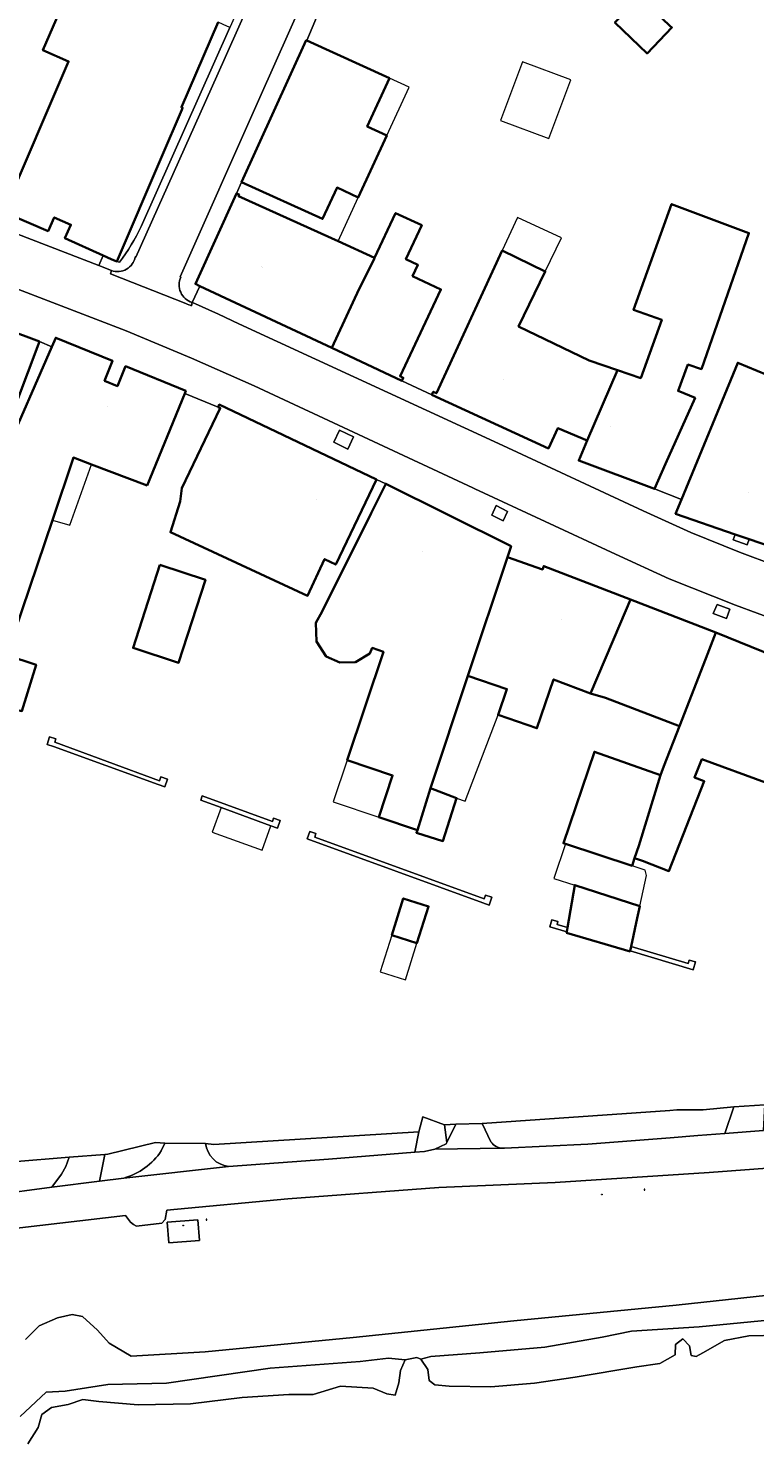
# Model space of a CAD drawing. Header units: metres. Extents: x 200176 to 205485, y 394066 to 399855.
# Tile 69 of 230: x 203701 to 203768, y 395662 to 395792. Entities that reach past the tile are written whole.
import ezdxf
from ezdxf.enums import TextEntityAlignment as Align

# ---------------------------------------------------------------- set-up
doc = ezdxf.new("R2010")
doc.units = ezdxf.units.M
doc.layers.get('0').update_dxf_attribs({"lineweight": 25})
for name, color, linetype, lineweight in [('B-WE-GW-TALUD_KRUIN-G', 90, 'Continuous', 18), ('B-WE-IE-MEUBILAIR_WEGMEUBILAIR-GV', 7, 'Continuous', 18), ('B-WE-IE-MEUBILAIR_WEGMEUBILAIR-S', 7, 'Continuous', 25), ('B-WE-IE-TERREINAFSCHEIDING_KUNSTMATIG_MUUR-GV', 90, 'Continuous', 18), ('B-WE-OG-BEBOUWING-GV', 7, 'Continuous', 35), ('B-WE-OG-BEBOUWING-T18', 10, 'Continuous', 18), ('B-WE-OG-BEBOUWING_LUIFEL-GV', 7, 'Continuous', 18), ('B-WE-OG-TERREIN_CULTUURSCHEIDING-GV', 7, 'Continuous', 18), ('B-WE-OG-TERREIN_ERF-GV', 7, 'Continuous', 18), ('B-WE-OG-WATER-GV', 130, 'Continuous', 18), ('B-WE-OG-WEG-GV', 7, 'Continuous', 18), ('B-WE-VH-GOOT-G', 170, 'Continuous', 18), ('B-WE-VH-VERHARDING_ASFALT-GV', 252, 'Continuous', 18), ('B-WE-VH-VERHARDING_BETON-GV', 252, 'Continuous', 18), ('B-WE-VH-VERHARDING_BETONSTRAATSTEEN-GV', 252, 'Continuous', 18), ('B-WE-VH-VERHARDING_FUNDERING_ZAND-GV', 7, 'Continuous', 18), ('B-WE-VH-VERHARDING_OPEN-GV', 252, 'Continuous', 18), ('B-WE-VH-VERHARDING_SIERBESTRATING-GV', 252, 'Continuous', 18), ('B-WE-VH-VERHARDING_STRAATBAKSTEEN-GV', 252, 'Continuous', 18), ('B-WE-VH-VERHARDING_TEGEL-GV', 252, 'Continuous', 18)]:
    doc.layers.add(name, color=color, linetype=linetype, lineweight=lineweight)
doc.styles.add('NLCS-ISO-M20-T18', font='NLCS-ISO.ttf', dxfattribs={"height": 0.036})

# ---------------------------------------------------------------- blocks, each defined once
blk = doc.blocks.new('SIE-WEG_AFVALBAK-SO')
at = {"linetype": 'ByBlock', "lineweight": 18}
h = blk.add_hatch(color=0, dxfattribs=at)
h.dxf.hatch_style = 1
h.paths.add_polyline_path([(-1.5, -1.5), (1.5, -1.5), (1.5, 1.5), (-1.5, 1.5)])
at = {"color": 0, "linetype": 'ByBlock', "lineweight": 18}
for points in [[(-2, -2), (2, -2), (2, 2), (-2, 2)], [(-1.5, -1.5), (1.5, -1.5), (1.5, 1.5), (-1.5, 1.5)]]:
    blk.add_lwpolyline(points, close=True, dxfattribs=at)
blk = doc.blocks.new('SIE-WEG_ZITBANK-SO')
at = {"color": 0, "linetype": 'ByBlock', "lineweight": 18}
blk.add_lwpolyline([(-0.9, -1.6), (-0.9, -0.2), (1.1, -0.2), (1.1, -1.6), (1.3, -1.6), (1.3, -0.2), (1.5, 1.8), (1.3, 1.8), (1.1, 0), (-1.1, 0), (-1.1, -1.6)], close=True, dxfattribs=at)

msp = doc.modelspace()

# ---------------------------------------------------------------- linework, layer by layer
at = {"layer": 'B-WE-GW-TALUD_KRUIN-G', "flags": 128}
msp.add_lwpolyline([(203819.609, 395680.26), (203816.908, 395682.789), (203815.414, 395683.03), (203808.192, 395681.377), (203801.642, 395679.584), (203796.137, 395678.766), (203788.99, 395678.15), (203782.691, 395677.392), (203772.576, 395676.342), (203760.694, 395675.064), (203745.794, 395673.624), (203731.053, 395672.099), (203717.473, 395670.754), (203710.692, 395670.377), (203708.672, 395671.563), (203707.598, 395672.742), (203706.218, 395673.998), (203705.276, 395674.194), (203703.912, 395673.882), (203702.249, 395673.141), (203700.972, 395671.898)], dxfattribs=at)
at = {"layer": 'B-WE-IE-MEUBILAIR_WEGMEUBILAIR-GV', "flags": 128}
for points in [[(203729.269, 395754.261), (203730.576, 395753.636), (203731.079, 395754.744), (203729.799, 395755.36)], [(203745.222, 395747.918), (203744.186, 395748.446), (203743.762, 395747.553), (203744.828, 395747.048)], [(203764.089, 395738.548), (203765.308, 395738.08), (203765.618, 395738.954), (203764.451, 395739.382)]]:
    msp.add_lwpolyline(points, close=True, dxfattribs=at)
at = {"layer": 'B-WE-IE-TERREINAFSCHEIDING_KUNSTMATIG_MUUR-GV', "flags": 128}
for points in [[(203714.008, 395723.345), (203713.395, 395723.552), (203713.283, 395723.194), (203703.67, 395726.722), (203703.768, 395727.046), (203703.191, 395727.219), (203702.978, 395726.511), (203703.555, 395726.338), (203713.156, 395722.842), (203713.769, 395722.635)], [(203723.504, 395719.066), (203724.107, 395718.852), (203724.353, 395719.546), (203723.75, 395719.76), (203723.638, 395719.443), (203717.196, 395721.796), (203717.059, 395721.42), (203718.928, 395720.737)], [(203743.196, 395712.69), (203743.081, 395712.36), (203727.525, 395718.025), (203727.638, 395718.335), (203727.074, 395718.541), (203726.824, 395717.855), (203742.95, 395711.982), (203743.529, 395711.78), (203743.775, 395712.488)], [(203750.717, 395709.719), (203749.768, 395710.003), (203749.843, 395710.283), (203749.287, 395710.432), (203749.108, 395709.765), (203750.646, 395709.307)], [(203756.562, 395707.969), (203756.476, 395707.57), (203762.261, 395705.846), (203762.473, 395706.555), (203761.898, 395706.727), (203761.801, 395706.401)]]:
    msp.add_lwpolyline(points, close=True, dxfattribs=at)
at = {"layer": 'B-WE-OG-BEBOUWING-GV', "flags": 128}
for points in [[(203711.01, 395809.711), (203702.585, 395790.251), (203704.937, 395789.224), (203699.003, 395775.35)], [(203699.527, 395775.18), (203703.06, 395773.648), (203703.615, 395774.904), (203705.143, 395774.229), (203704.593, 395772.982), (203708.109, 395771.412), (203708.857, 395771.078), (203709.363, 395770.862), (203713.453, 395780.426), (203715.317, 395784.784), (203715.394, 395784.965), (203715.293, 395785.008), (203718.655, 395792.81)]]:
    msp.add_lwpolyline(points, dxfattribs=at)
for points in [[(203760.111, 395792.5), (203757.341, 395795.168), (203755.065, 395792.805), (203758.021, 395789.956), (203760.298, 395792.32)], [(203720.811, 395778.141), (203728.244, 395774.756), (203729.57, 395777.642), (203731.523, 395776.741), (203734.139, 395782.419), (203732.338, 395783.252), (203734.382, 395787.679), (203726.79, 395791.136), (203726.74, 395791.159)], [(203732.967, 395771.078), (203733.023, 395771.198), (203729.669, 395772.718), (203720.525, 395776.862), (203720.583, 395776.991), (203720.337, 395777.101), (203716.57, 395768.79), (203716.978, 395768.599), (203729.092, 395762.915), (203731.603, 395768.339)], [(203735.52, 395759.894), (203735.654, 395760.185), (203735.364, 395760.319), (203736.291, 395762.294), (203739.107, 395768.292), (203736.503, 395769.507), (203736.991, 395770.547), (203735.891, 395771.061), (203737.348, 395774.178), (203734.937, 395775.302), (203733.023, 395771.198), (203732.967, 395771.078), (203731.603, 395768.339), (203729.092, 395762.915)], [(203759.713, 395752.271), (203762.422, 395758.338), (203760.874, 395758.977), (203761.773, 395761.389), (203763.017, 395760.981), (203767.375, 395773.463), (203760.271, 395776.122), (203756.783, 395766.408), (203759.372, 395765.511), (203757.447, 395760.154), (203755.295, 395760.887), (203752.538, 395754.417), (203751.754, 395752.577), (203758.691, 395749.984)], [(203755.295, 395760.887), (203752.698, 395761.771), (203746.239, 395764.893), (203748.683, 395769.94), (203744.739, 395771.85), (203738.693, 395758.763), (203738.403, 395758.897), (203738.277, 395758.624), (203748.965, 395753.688), (203749.834, 395755.569), (203752.538, 395754.417)], [(203693.54, 395759.182), (203696.736, 395758.016), (203695.782, 395755.403), (203698.815, 395754.296), (203699.064, 395754.978), (203702.269, 395763.495), (203695.943, 395765.876), (203695.098, 395763.523)], [(203712.133, 395750.287), (203715.595, 395758.744), (203715.69, 395758.975), (203710.163, 395761.237), (203709.421, 395759.423), (203708.234, 395759.909), (203708.977, 395761.722), (203703.764, 395763.856), (203703.392, 395763.005), (203699.018, 395752.988), (203697.574, 395748.336), (203696.131, 395743.685), (203694.43, 395738.204), (203693.992, 395735.667), (203694.216, 395735.637), (203693.042, 395731.48), (203700.139, 395729.709), (203700.652, 395729.581), (203701.958, 395733.843), (203699.27, 395734.713), (203703.451, 395747.117), (203705.387, 395752.859), (203707.026, 395752.234)], [(203772.037, 395746.472), (203774.819, 395753.817), (203771.645, 395755.019), (203774.509, 395762.629), (203774.665, 395763.073), (203770.579, 395764.505), (203770.423, 395764.061), (203769.014, 395760.46), (203766.35, 395761.557), (203761.188, 395749.007), (203760.647, 395747.693), (203766.114, 395745.805), (203767.392, 395745.364), (203771.128, 395744.074)], [(203733.184, 395750.833), (203718.769, 395757.715), (203718.666, 395757.481), (203718.854, 395757.404), (203715.344, 395750.052), (203715.17, 395748.81), (203714.277, 395746.006), (203726.868, 395740.177), (203728.432, 395743.538), (203729.457, 395743.025)], [(203730.495, 395725.065), (203734.675, 395723.672), (203733.4, 395719.848), (203736.944, 395718.666), (203738.151, 395722.513), (203741.589, 395732.828), (203745.217, 395743.712), (203745.551, 395744.708), (203734.042, 395750.445), (203732.705, 395747.764), (203728.201, 395738.729), (203727.618, 395737.678), (203727.685, 395735.962), (203728.563, 395734.61), (203729.835, 395734.057), (203731.27, 395734.076), (203732.579, 395734.877), (203732.797, 395735.381), (203733.83, 395735.037)], [(203713.296, 395743.002), (203710.85, 395735.388), (203715.035, 395734.018), (203717.489, 395741.638)], [(203755.542, 395737.584), (203756.488, 395739.825), (203748.549, 395742.89), (203748.442, 395742.588), (203745.217, 395743.712), (203741.589, 395732.828), (203745.164, 395731.605), (203744.352, 395729.23), (203747.919, 395728.01), (203749.451, 395732.486), (203752.841, 395731.189)], [(203752.841, 395731.189), (203754.209, 395730.806), (203760.985, 395728.189), (203763.403, 395734.399), (203764.336, 395736.794), (203756.488, 395739.825), (203755.542, 395737.584)], [(203763.045, 395725.186), (203768.9, 395723.035), (203770.338, 395726.746), (203772.919, 395733.314), (203764.336, 395736.794), (203763.403, 395734.399), (203760.985, 395728.189), (203759.558, 395724.524), (203759.249, 395723.712), (203757.252, 395717.214), (203756.882, 395716.092), (203757.612, 395715.851), (203760.024, 395714.904), (203763.264, 395723.149), (203762.375, 395723.497)], [(203757.252, 395717.214), (203759.249, 395723.712), (203753.186, 395725.855), (203750.351, 395717.454), (203750.529, 395717.403), (203756.648, 395715.384), (203756.882, 395716.092)], [(203736.944, 395718.666), (203736.858, 395718.421), (203739.289, 395717.653), (203740.536, 395721.601), (203738.151, 395722.513)], [(203756.562, 395707.969), (203757.128, 395710.588), (203757.362, 395711.672), (203751.386, 395713.612), (203750.717, 395709.719), (203750.646, 395709.307), (203750.635, 395709.242), (203756.465, 395707.519), (203756.476, 395707.57)], [(203734.588, 395709.026), (203736.906, 395708.295), (203737.968, 395711.661), (203735.651, 395712.393)]]:
    msp.add_lwpolyline(points, close=True, dxfattribs=at)
at = {"layer": 'B-WE-OG-BEBOUWING_LUIFEL-GV', "flags": 128}
for points in [[(203749.018, 395782.132), (203750.946, 395787.273), (203751.037, 395787.514), (203746.601, 395789.178), (203746.51, 395788.937), (203744.582, 395783.796)], [(203734.139, 395782.419), (203736.184, 395786.858), (203734.382, 395787.679), (203732.338, 395783.252)], [(203729.57, 395777.642), (203728.244, 395774.756), (203720.811, 395778.141), (203720.337, 395777.101), (203720.583, 395776.991), (203720.525, 395776.862), (203729.669, 395772.718), (203731.523, 395776.741)], [(203748.683, 395769.94), (203750.175, 395773.012), (203746.138, 395774.877), (203744.739, 395771.85)], [(203703.451, 395747.117), (203705.05, 395746.649), (203707.026, 395752.234), (203705.387, 395752.859)], [(203740.536, 395721.601), (203741.318, 395721.301), (203744.352, 395729.23), (203745.164, 395731.605), (203741.589, 395732.828), (203738.151, 395722.513)], [(203733.4, 395719.848), (203734.675, 395723.672), (203730.495, 395725.065), (203729.217, 395721.243)], [(203723.504, 395719.066), (203718.928, 395720.737), (203718.118, 395718.455), (203722.709, 395716.826)], [(203751.386, 395713.612), (203757.362, 395711.672), (203757.971, 395714.49), (203757.839, 395714.991), (203756.648, 395715.384), (203750.529, 395717.403), (203749.482, 395714.23)], [(203734.588, 395709.026), (203733.525, 395705.661), (203735.843, 395704.929), (203736.906, 395708.295)]]:
    msp.add_lwpolyline(points, close=True, dxfattribs=at)
at = {"layer": 'B-WE-OG-TERREIN_CULTUURSCHEIDING-GV', "flags": 128}
for points in [[(203844.034, 395687.838), (203836.532, 395687.604), (203819.087, 395687.756), (203809.773, 395688.306), (203802.535, 395688.072), (203802.314, 395690.115), (203784.625, 395688.802), (203763.73, 395687.225), (203749.594, 395686.326), (203738.905, 395685.85), (203725.045, 395684.818), (203713.945, 395683.767), (203713.8, 395682.92), (203713.489, 395682.592), (203711.16, 395682.301), (203710.88, 395682.467), (203710.628, 395682.674), (203710.152, 395683.272), (203696.253, 395681.665)], [(203700.972, 395671.898), (203702.249, 395673.141), (203703.912, 395673.882), (203705.276, 395674.194), (203706.218, 395673.998), (203707.598, 395672.742), (203708.672, 395671.563), (203710.692, 395670.377), (203717.473, 395670.754), (203731.053, 395672.099), (203745.794, 395673.624), (203760.694, 395675.064), (203772.576, 395676.342)]]:
    msp.add_lwpolyline(points, dxfattribs=at)
msp.add_lwpolyline([(203716.794, 395682.893), (203716.94, 395680.984), (203714.135, 395680.769), (203713.989, 395682.678)], close=True, dxfattribs=at)
at = {"layer": 'B-WE-OG-TERREIN_ERF-GV', "flags": 128}
for points in [[(203739.177, 395820.637), (203726.79, 395791.136), (203734.382, 395787.679), (203732.338, 395783.252), (203734.139, 395782.419), (203731.523, 395776.741), (203729.57, 395777.642), (203728.244, 395774.756), (203720.811, 395778.141), (203720.337, 395777.101), (203720.583, 395776.991), (203720.525, 395776.862), (203729.669, 395772.718), (203733.023, 395771.198), (203734.937, 395775.302), (203737.348, 395774.178), (203735.891, 395771.061), (203736.991, 395770.547), (203736.503, 395769.507), (203739.107, 395768.292), (203736.291, 395762.294), (203735.364, 395760.319), (203735.654, 395760.185), (203735.52, 395759.894), (203738.277, 395758.624), (203738.403, 395758.897), (203738.693, 395758.763), (203744.739, 395771.85), (203748.683, 395769.94), (203746.239, 395764.893), (203752.698, 395761.771), (203755.295, 395760.887), (203757.447, 395760.154), (203759.372, 395765.511), (203756.783, 395766.408), (203760.271, 395776.122), (203767.375, 395773.463), (203763.017, 395760.981), (203761.773, 395761.389), (203760.874, 395758.977), (203762.422, 395758.338), (203759.713, 395752.271), (203758.691, 395749.984), (203761.188, 395749.007), (203766.35, 395761.557), (203769.014, 395760.46)], [(203699.003, 395775.35), (203704.937, 395789.224), (203702.585, 395790.251), (203711.01, 395809.711)], [(203699.018, 395752.988), (203703.392, 395763.005), (203702.269, 395763.495), (203699.064, 395754.978)], [(203768.9, 395723.035), (203763.045, 395725.186), (203762.375, 395723.497), (203763.264, 395723.149), (203760.024, 395714.904), (203757.612, 395715.851), (203756.882, 395716.092), (203756.648, 395715.384), (203750.529, 395717.403), (203750.351, 395717.454), (203753.186, 395725.855), (203759.249, 395723.712), (203759.558, 395724.524), (203760.985, 395728.189), (203754.209, 395730.806), (203752.841, 395731.189), (203749.451, 395732.486), (203747.919, 395728.01), (203744.352, 395729.23), (203745.164, 395731.605), (203741.589, 395732.828), (203738.151, 395722.513), (203740.536, 395721.601), (203739.289, 395717.653), (203736.858, 395718.421), (203736.944, 395718.666), (203733.4, 395719.848), (203734.675, 395723.672), (203730.495, 395725.065), (203733.83, 395735.037), (203732.797, 395735.381), (203732.579, 395734.877), (203731.27, 395734.076), (203729.835, 395734.057), (203728.563, 395734.61), (203727.685, 395735.962), (203727.618, 395737.678), (203728.201, 395738.729), (203732.705, 395747.764), (203734.042, 395750.445), (203733.184, 395750.833), (203729.457, 395743.025), (203728.432, 395743.538), (203726.868, 395740.177), (203714.277, 395746.006), (203715.17, 395748.81), (203715.344, 395750.052), (203718.854, 395757.404), (203718.666, 395757.481), (203715.595, 395758.744), (203712.133, 395750.287), (203707.026, 395752.234), (203705.387, 395752.859), (203703.451, 395747.117), (203699.27, 395734.713), (203701.958, 395733.843), (203700.652, 395729.581)], [(203712.917, 395689.997), (203713.767, 395689.928), (203717.501, 395689.888), (203718.279, 395689.813), (203737.088, 395690.949), (203737.458, 395692.329), (203739.434, 395691.608), (203740.477, 395691.666), (203742.881, 395691.72), (203760.097, 395692.928), (203760.756, 395692.981), (203763.184, 395692.985), (203765.976, 395693.247), (203768.824, 395693.452)], [(203699.826, 395688.206), (203704.975, 395688.626), (203708.26, 395688.894), (203708.539, 395688.917), (203712.917, 395689.997)]]:
    msp.add_lwpolyline(points, dxfattribs=at)
for points in [[(203760.111, 395792.5), (203760.298, 395792.32), (203758.021, 395789.956), (203755.065, 395792.805), (203757.341, 395795.168)], [(203717.489, 395741.638), (203715.035, 395734.018), (203710.85, 395735.388), (203713.296, 395743.002)], [(203714.008, 395723.345), (203713.769, 395722.635), (203713.156, 395722.842), (203703.555, 395726.338), (203702.978, 395726.511), (203703.191, 395727.219), (203703.768, 395727.046), (203703.67, 395726.722), (203713.283, 395723.194), (203713.395, 395723.552)], [(203718.928, 395720.737), (203717.059, 395721.42), (203717.196, 395721.796), (203723.638, 395719.443), (203723.75, 395719.76), (203724.353, 395719.546), (203724.107, 395718.852), (203723.504, 395719.066)], [(203743.196, 395712.69), (203743.775, 395712.488), (203743.529, 395711.78), (203742.95, 395711.982), (203726.824, 395717.855), (203727.074, 395718.541), (203727.638, 395718.335), (203727.525, 395718.025), (203743.081, 395712.36)], [(203757.128, 395710.588), (203756.562, 395707.969), (203761.801, 395706.401), (203761.898, 395706.727), (203762.473, 395706.555), (203762.261, 395705.846), (203756.476, 395707.57), (203756.465, 395707.519), (203750.635, 395709.242), (203750.646, 395709.307), (203749.108, 395709.765), (203749.287, 395710.432), (203749.843, 395710.283), (203749.768, 395710.003), (203750.717, 395709.719), (203751.386, 395713.612), (203757.362, 395711.672)], [(203736.906, 395708.295), (203734.588, 395709.026), (203735.651, 395712.393), (203737.968, 395711.661)]]:
    msp.add_lwpolyline(points, close=True, dxfattribs=at)
at = {"layer": 'B-WE-OG-WATER-GV', "flags": 128}
msp.add_lwpolyline([(203770.075, 395672.301), (203767.364, 395672.243), (203765.129, 395671.81), (203763.127, 395670.67), (203762.539, 395670.342), (203762.075, 395670.439), (203761.909, 395671.304), (203761.317, 395671.947), (203760.622, 395671.434), (203760.601, 395670.504), (203759.186, 395669.692), (203757.084, 395669.403), (203751.417, 395668.44), (203747.705, 395667.898), (203743.69, 395667.559), (203739.864, 395667.63), (203738.536, 395667.733), (203738.035, 395668.149), (203737.897, 395669.147), (203737.267, 395670.109), (203736.883, 395670.258), (203735.831, 395670.027), (203735.385, 395669.048), (203735.256, 395667.933), (203734.915, 395666.793), (203734.145, 395666.918), (203732.9, 395667.42), (203729.899, 395667.63), (203727.382, 395666.84), (203725.137, 395666.858), (203720.856, 395666.574), (203716.135, 395666.001), (203711.337, 395665.894), (203707.7, 395666.202), (203706.253, 395666.4), (203704.907, 395665.919), (203703.364, 395665.653), (203702.468, 395665.009), (203702.153, 395663.829), (203701.184, 395662.336)], dxfattribs=at)
at = {"layer": 'B-WE-OG-WEG-GV', "flags": 128}
for points in [[(203744.929, 395689.453), (203752.573, 395689.828), (203760.152, 395690.42), (203762.686, 395690.617), (203765.146, 395690.809), (203765.976, 395693.247), (203763.184, 395692.985), (203760.756, 395692.981), (203760.097, 395692.928), (203742.881, 395691.72), (203743.691, 395690.055)], [(203719.602, 395687.78), (203728.792, 395688.463), (203736.706, 395689.1), (203737.088, 395690.949), (203718.279, 395689.813), (203717.501, 395689.888)], [(203713.767, 395689.928), (203712.917, 395689.997), (203708.539, 395688.917), (203708.26, 395688.894), (203707.779, 395686.434), (203709.997, 395686.712)], [(203713.447, 395689.212), (203713.767, 395689.928)]]:
    msp.add_lwpolyline(points, dxfattribs=at)
for points in [[(203739.434, 395691.608), (203739.659, 395689.994), (203740.477, 395691.666)], [(203686.296, 395687.317), (203685.034, 395683.43), (203686.929, 395683.682), (203703.392, 395685.887), (203704.272, 395687.091), (203704.687, 395687.791), (203704.975, 395688.626), (203699.826, 395688.206), (203687.268, 395687.343), (203686.85, 395687.351)]]:
    msp.add_lwpolyline(points, close=True, dxfattribs=at)
at = {"layer": 'B-WE-OG-WEG-GV'}
for points in [[(203717.501, 395689.888, 0.3380853), (203719.602, 395687.78)], [(203743.691, 395690.055, 0.2380007), (203744.797, 395689.451)], [(203744.797, 395689.451, 0.0298653), (203744.929, 395689.453)], [(203709.997, 395686.712, 0.176152), (203713.447, 395689.212)]]:
    msp.add_lwpolyline(points, format="xyb", dxfattribs=at)
at = {"layer": 'B-WE-VH-GOOT-G', "flags": 128}
for points in [[(203715.229, 395769.425), (203715.189, 395769.439), (203722.479, 395785.899), (203728.121, 395798.589), (203735.346, 395814.899), (203742.424, 395830.854), (203748.462, 395844.465)], [(203711.059, 395771.278), (203711.119, 395771.257), (203718.547, 395787.872), (203724.218, 395800.657), (203730.138, 395813.968)], [(203742.032, 395750.08), (203721.981, 395759.43), (203716.224, 395761.991), (203710.233, 395764.493), (203684.585, 395774.356), (203678.999, 395776.568), (203676.475, 395777.6)], [(203707.704, 395770.477), (203698.424, 395774.063)], [(203757.663, 395747.975), (203744.787, 395753.967), (203720.572, 395765.143)], [(203742.032, 395750.08), (203742.203, 395750)], [(203742.203, 395750), (203755.117, 395743.976), (203760.066, 395741.715), (203766.146, 395739.302), (203774.095, 395736.374), (203799.133, 395728.392), (203831.272, 395720.068)], [(203757.663, 395747.975), (203762.035, 395745.978), (203766.493, 395744.179)], [(203831.479, 395724.554), (203800.245, 395732.643), (203775.859, 395740.726), (203769.788, 395742.934), (203766.493, 395744.179)]]:
    msp.add_lwpolyline(points, dxfattribs=at)
at = {"layer": 'B-WE-VH-GOOT-G'}
for points in [[(203708.867, 395770.016, 0.4527276), (203711.059, 395771.278)], [(203716.27, 395767.09, -0.4484293), (203715.229, 395769.425)]]:
    msp.add_lwpolyline(points, format="xyb", dxfattribs=at)
at = {"layer": 'B-WE-VH-VERHARDING_ASFALT-GV', "flags": 128}
for points in [[(203743.691, 395690.055), (203742.881, 395691.72), (203740.477, 395691.666), (203739.659, 395689.994)], [(203768.705, 395691.087), (203765.146, 395690.809), (203762.686, 395690.617), (203760.152, 395690.42), (203752.573, 395689.828), (203744.929, 395689.453)], [(203744.797, 395689.451), (203738.533, 395689.358), (203737.596, 395689.172), (203736.706, 395689.1), (203728.792, 395688.463), (203719.602, 395687.78), (203709.997, 395686.712), (203707.779, 395686.434), (203703.392, 395685.887), (203686.929, 395683.682), (203685.034, 395683.43), (203680.653, 395682.846), (203675.693, 395682.022), (203673.692, 395681.907), (203672.664, 395681.848), (203669.782, 395681.682), (203668.746, 395681.623), (203665.985, 395681.464), (203662.214, 395681.575), (203657.596, 395682.652)], [(203717.501, 395689.888), (203713.767, 395689.928), (203713.447, 395689.212)], [(203739.659, 395689.994), (203739.589, 395689.85), (203738.533, 395689.358), (203744.797, 395689.451)], [(203696.253, 395681.665), (203710.152, 395683.272), (203710.628, 395682.674), (203710.88, 395682.467), (203711.16, 395682.301), (203713.489, 395682.592), (203713.8, 395682.92), (203713.945, 395683.767), (203725.045, 395684.818), (203738.905, 395685.85), (203749.594, 395686.326), (203763.73, 395687.225), (203784.625, 395688.802)], [(203709.997, 395686.712), (203719.602, 395687.78)]]:
    msp.add_lwpolyline(points, dxfattribs=at)
at = {"layer": 'B-WE-VH-VERHARDING_ASFALT-GV'}
for points in [[(203719.602, 395687.78, -0.3380853), (203717.501, 395689.888)], [(203744.797, 395689.451, -0.2380007), (203743.691, 395690.055)], [(203744.929, 395689.453, -0.0298653), (203744.797, 395689.451)], [(203713.447, 395689.212, -0.176152), (203709.997, 395686.712)]]:
    msp.add_lwpolyline(points, format="xyb", dxfattribs=at)
at = {"layer": 'B-WE-VH-VERHARDING_BETON-GV', "flags": 128}
msp.add_lwpolyline([(203716.94, 395680.984), (203716.794, 395682.893), (203713.989, 395682.678), (203714.135, 395680.769)], close=True, dxfattribs=at)
at = {"layer": 'B-WE-VH-VERHARDING_BETONSTRAATSTEEN-GV', "flags": 128}
for points in [[(203768.705, 395691.087), (203768.824, 395693.452), (203765.976, 395693.247), (203765.146, 395690.809)], [(203704.975, 395688.626), (203704.687, 395687.791), (203704.272, 395687.091), (203703.392, 395685.887), (203707.779, 395686.434), (203708.26, 395688.894)]]:
    msp.add_lwpolyline(points, close=True, dxfattribs=at)
at = {"layer": 'B-WE-VH-VERHARDING_FUNDERING_ZAND-GV', "flags": 128}
for points in [[(203729.269, 395754.261), (203730.576, 395753.636), (203731.079, 395754.744), (203729.799, 395755.36)], [(203745.222, 395747.918), (203744.186, 395748.446), (203743.762, 395747.553), (203744.828, 395747.048)], [(203764.089, 395738.548), (203765.308, 395738.08), (203765.618, 395738.954), (203764.451, 395739.382)]]:
    msp.add_lwpolyline(points, close=True, dxfattribs=at)
at = {"layer": 'B-WE-VH-VERHARDING_OPEN-GV', "flags": 128}
for points in [[(203772.576, 395676.342), (203760.694, 395675.064), (203745.794, 395673.624), (203731.053, 395672.099), (203717.473, 395670.754), (203710.692, 395670.377), (203708.672, 395671.563), (203707.598, 395672.742), (203706.218, 395673.998), (203705.276, 395674.194), (203703.912, 395673.882), (203702.249, 395673.141), (203700.972, 395671.898)], [(203700.5, 395664.822), (203702.889, 395667.071), (203704.638, 395667.158), (203708.53, 395667.777), (203713.935, 395667.892), (203723.441, 395669.26), (203731.697, 395669.873), (203734.286, 395670.198), (203735.831, 395670.027), (203736.883, 395670.258), (203737.267, 395670.109), (203738.179, 395670.341), (203742.69, 395670.68), (203748.634, 395671.211), (203753.901, 395672.107), (203756.579, 395672.678), (203762.796, 395673.076), (203772.283, 395673.996)], [(203772.283, 395673.996), (203762.796, 395673.076), (203756.579, 395672.678), (203753.901, 395672.107), (203748.634, 395671.211), (203742.69, 395670.68), (203738.179, 395670.341), (203737.267, 395670.109), (203737.897, 395669.147), (203738.035, 395668.149), (203738.536, 395667.733), (203739.864, 395667.63), (203743.69, 395667.559), (203747.705, 395667.898), (203751.417, 395668.44), (203757.084, 395669.403), (203759.186, 395669.692), (203760.601, 395670.504), (203760.622, 395671.434), (203761.317, 395671.947), (203761.909, 395671.304), (203762.075, 395670.439), (203762.539, 395670.342), (203763.127, 395670.67), (203765.129, 395671.81), (203767.364, 395672.243), (203770.075, 395672.301)], [(203701.184, 395662.336), (203702.153, 395663.829), (203702.468, 395665.009), (203703.364, 395665.653), (203704.907, 395665.919), (203706.253, 395666.4), (203707.7, 395666.202), (203711.337, 395665.894), (203716.135, 395666.001), (203720.856, 395666.574), (203725.137, 395666.858), (203727.382, 395666.84), (203729.899, 395667.63), (203732.9, 395667.42), (203734.145, 395666.918), (203734.915, 395666.793), (203735.256, 395667.933), (203735.385, 395669.048), (203735.831, 395670.027), (203734.286, 395670.198), (203731.697, 395669.873), (203723.441, 395669.26), (203713.935, 395667.892), (203708.53, 395667.777), (203704.638, 395667.158), (203702.889, 395667.071), (203700.5, 395664.822)]]:
    msp.add_lwpolyline(points, dxfattribs=at)
at = {"layer": 'B-WE-VH-VERHARDING_SIERBESTRATING-GV', "flags": 128}
msp.add_lwpolyline([(203739.659, 395689.994), (203739.434, 395691.608), (203737.458, 395692.329), (203737.088, 395690.949), (203736.706, 395689.1), (203737.596, 395689.172), (203738.533, 395689.358), (203739.589, 395689.85)], close=True, dxfattribs=at)
at = {"layer": 'B-WE-VH-VERHARDING_STRAATBAKSTEEN-GV', "flags": 128}
for points in [[(203752.319, 395864.358), (203750.208, 395859.611), (203750.309, 395859.567), (203745.184, 395847.94), (203742.882, 395842.766), (203741.244, 395839.083), (203738.393, 395832.676), (203731.617, 395817.298), (203731.424, 395816.86), (203730.138, 395813.968), (203724.218, 395800.657), (203718.547, 395787.872), (203711.119, 395771.257), (203711.059, 395771.278)], [(203715.229, 395769.425), (203715.189, 395769.439), (203722.479, 395785.899), (203728.121, 395798.589), (203735.346, 395814.899), (203742.424, 395830.854), (203748.462, 395844.465), (203749.187, 395846.099), (203749.644, 395847.129), (203754.342, 395857.728), (203754.472, 395857.685), (203756.635, 395862.565)], [(203716.27, 395767.09), (203716.272, 395767.094), (203716.978, 395768.599), (203716.57, 395768.79), (203720.337, 395777.101), (203720.811, 395778.141), (203726.74, 395791.159), (203726.79, 395791.136), (203739.177, 395820.637), (203741.072, 395824.944), (203749.426, 395844.043), (203748.462, 395844.465), (203742.424, 395830.854), (203735.346, 395814.899), (203728.121, 395798.589), (203722.479, 395785.899), (203715.189, 395769.439), (203715.229, 395769.425)], [(203711.059, 395771.278), (203711.119, 395771.257), (203718.547, 395787.872), (203724.218, 395800.657), (203730.138, 395813.968), (203729.02, 395814.462), (203728.996, 395814.408), (203728.795, 395813.98), (203728.909, 395813.934), (203728.801, 395813.729), (203729.174, 395813.539), (203725.849, 395805.952), (203724.978, 395804.004), (203721.16, 395795.452), (203720.716, 395794.516), (203719.738, 395792.325), (203711.594, 395774.07)], [(203684.585, 395774.356), (203710.233, 395764.493), (203716.224, 395761.991), (203721.981, 395759.43), (203742.032, 395750.08), (203742.203, 395750), (203755.117, 395743.976), (203760.066, 395741.715), (203766.146, 395739.302), (203774.095, 395736.374), (203799.133, 395728.392), (203831.272, 395720.068), (203838.551, 395718.183), (203841.145, 395717.622)], [(203774.095, 395736.374), (203766.146, 395739.302), (203760.066, 395741.715), (203755.117, 395743.976), (203742.203, 395750), (203742.032, 395750.08), (203721.981, 395759.43), (203716.224, 395761.991), (203710.233, 395764.493), (203684.585, 395774.356)], [(203715.71, 395767.013), (203708.774, 395769.708), (203708.867, 395770.016), (203707.704, 395770.477), (203698.424, 395774.063)], [(203708.857, 395771.078), (203708.109, 395771.412), (203707.704, 395770.477), (203708.867, 395770.016)], [(203708.867, 395770.016), (203708.774, 395769.708), (203715.71, 395767.013)], [(203709.611, 395770.78), (203709.363, 395770.862), (203708.857, 395771.078)], [(203771.128, 395744.074), (203767.392, 395745.364), (203767.209, 395744.836), (203765.938, 395745.296), (203766.114, 395745.805), (203760.647, 395747.693), (203761.188, 395749.007), (203758.691, 395749.984), (203751.754, 395752.577), (203752.538, 395754.417), (203749.834, 395755.569), (203748.965, 395753.688), (203738.277, 395758.624), (203735.52, 395759.894), (203729.092, 395762.915), (203716.978, 395768.599), (203716.272, 395767.094), (203716.27, 395767.09), (203716.306, 395767.079), (203718.692, 395766.011), (203720.572, 395765.143), (203744.787, 395753.967), (203757.663, 395747.975), (203762.035, 395745.978), (203766.493, 395744.179), (203769.788, 395742.934)], [(203831.479, 395724.554), (203800.245, 395732.643), (203775.859, 395740.726), (203769.788, 395742.934), (203766.493, 395744.179), (203762.035, 395745.978), (203757.663, 395747.975), (203744.787, 395753.967), (203720.572, 395765.143), (203718.692, 395766.011), (203716.306, 395767.079), (203716.27, 395767.09), (203716.221, 395766.792)], [(203716.221, 395766.792), (203716.27, 395767.09)], [(203695.943, 395765.876), (203702.269, 395763.495), (203703.392, 395763.005), (203703.764, 395763.856), (203708.977, 395761.722), (203708.234, 395759.909), (203709.421, 395759.423), (203710.163, 395761.237), (203715.69, 395758.975), (203715.595, 395758.744), (203718.666, 395757.481), (203718.769, 395757.715), (203733.184, 395750.833), (203734.042, 395750.445), (203745.551, 395744.708), (203745.217, 395743.712), (203748.442, 395742.588), (203748.549, 395742.89), (203756.488, 395739.825), (203764.336, 395736.794), (203772.919, 395733.314)]]:
    msp.add_lwpolyline(points, dxfattribs=at)
for points in [[(203707.704, 395770.477), (203708.109, 395771.412), (203704.593, 395772.982), (203705.143, 395774.229), (203703.615, 395774.904), (203703.06, 395773.648), (203699.527, 395775.18), (203699.003, 395775.35), (203698.424, 395774.063)], [(203729.269, 395754.261), (203729.799, 395755.36), (203731.079, 395754.744), (203730.576, 395753.636)], [(203745.222, 395747.918), (203744.828, 395747.048), (203743.762, 395747.553), (203744.186, 395748.446)], [(203767.392, 395745.364), (203766.114, 395745.805), (203765.938, 395745.296), (203767.209, 395744.836)], [(203764.089, 395738.548), (203764.451, 395739.382), (203765.618, 395738.954), (203765.308, 395738.08)]]:
    msp.add_lwpolyline(points, close=True, dxfattribs=at)
at = {"layer": 'B-WE-VH-VERHARDING_STRAATBAKSTEEN-GV'}
for points in [[(203711.594, 395774.07, -0.0490651), (203709.611, 395770.78)], [(203711.059, 395771.278, -0.4527276), (203708.867, 395770.016)], [(203708.867, 395770.016, 0.4527276), (203711.059, 395771.278)], [(203715.229, 395769.425, 0.4484293), (203716.27, 395767.09)], [(203716.27, 395767.09, -0.4484293), (203715.229, 395769.425)], [(203716.221, 395766.792, -0.0683955), (203715.71, 395767.013)], [(203715.71, 395767.013, 0.0683955), (203716.221, 395766.792)]]:
    msp.add_lwpolyline(points, format="xyb", dxfattribs=at)
at = {"layer": 'B-WE-VH-VERHARDING_TEGEL-GV', "flags": 128}
for points in [[(203711.594, 395774.07), (203719.738, 395792.325), (203719.126, 395792.598), (203718.655, 395792.81), (203715.293, 395785.008), (203715.394, 395784.965), (203715.317, 395784.784), (203713.453, 395780.426)], [(203713.453, 395780.426), (203709.363, 395770.862), (203709.611, 395770.78)]]:
    msp.add_lwpolyline(points, dxfattribs=at)
at = {"layer": 'B-WE-VH-VERHARDING_TEGEL-GV'}
msp.add_lwpolyline([(203709.611, 395770.78, 0.0490651), (203711.594, 395774.07)], format="xyb", dxfattribs=at)

# ---------------------------------------------------------------- block references
at = {"layer": 'B-WE-IE-MEUBILAIR_WEGMEUBILAIR-S', "xscale": 0.02, "yscale": 0.02, "zscale": 0.02}
for name, p in [('SIE-WEG_AFVALBAK-SO', (203757.792, 395685.651)), ('SIE-WEG_ZITBANK-SO', (203753.873, 395685.206)), ('SIE-WEG_AFVALBAK-SO', (203717.591, 395682.902)), ('SIE-WEG_ZITBANK-SO', (203715.452, 395682.361))]:
    msp.add_blockref(name, p, dxfattribs=at)

# ---------------------------------------------------------------- texts
at = {"layer": 'B-WE-OG-BEBOUWING-T18', "style": 'NLCS-ISO-M20-T18'}
for s, rotation, p in [('74', 336.5, (203704.834, 395777.238)), ('70', 334.8, (203722.678, 395770.342)), ('68', 334.8, (203731.847, 395766.04)), ('66', 335.2, (203744.866, 395759.987)), ('31', 337.7, (203708.523, 395757.586)), ('64', 339.5, (203754.69, 395755.75)), ('62', 341, (203767.376, 395749.601)), ('27', 334.5, (203727.715, 395749.012)), ('25', 333.5, (203737.431, 395744.286)), ('23', 338.9, (203750.175, 395737.975)), ('21', 338.9, (203758.386, 395734.804)), ('19', 337.9, (203766.679, 395731.528))]:
    msp.add_text(s, height=0.036, rotation=rotation, dxfattribs=at).set_placement(p, align=Align.MIDDLE)

doc.saveas('drawing.dxf')
